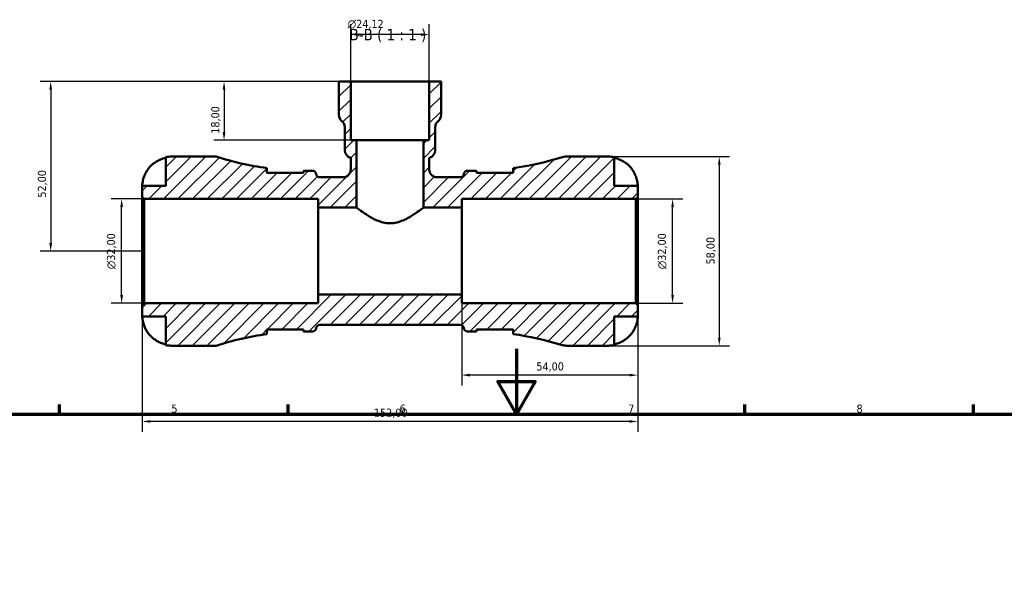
# Model space of a CAD drawing. Header units: millimetres. Extents: x 0 to 904, y 0 to 695.
# Tile 6 of 9: x 268 to 570, y 521 to 695. Entities that reach past the tile are written whole.
import ezdxf

# ---------------------------------------------------------------- set-up
doc = ezdxf.new("R2010")
doc.units = ezdxf.units.MM
for name, color, linetype, lineweight in [('Border (ISO)', 7, 'Continuous', 70), ('Dimension (ISO)', 7, 'Continuous', 25), ('Hatch (ISO)', 7, 'Continuous', 18), ('Symbol (ISO)', 7, 'Continuous', 25), ('Visible (ISO)', 7, 'Continuous', 50)]:
    doc.layers.add(name, color=color, linetype=linetype, lineweight=lineweight)
doc.styles.add('Label Text (ISO)', font='tahoma.ttf')
doc.styles.add('Note Text (ISO)', font='tahoma.ttf')
doc.dimstyles.new('Default (ISO)', dxfattribs={"dimtxt": 2.5, "dimasz": 2.5, "dimexe": 3.175, "dimexo": 0, "dimgap": 0.762, "dimtad": 1, "dimrnd": 1e-08, "dimzin": 0, "dimtxsty": 'Note Text (ISO)', "dimcen": 0.09, "dimdle": 10, "dimclrd": 256, "dimclre": 256, "dimclrt": 232, "dimazin": 0, "dimtfac": 1.40208, "dimtmove": 0, "dimatfit": 3, "dimfxl": 1, "dimtolj": 1, "dimtzin": 0, "dimlwd": -1, "dimlwe": -1, "dimarcsym": 0})

# ---------------------------------------------------------------- blocks, each defined once
blk = doc.blocks.new('Borders Default Border')
at = {"layer": 'Border (ISO)'}
for p, q in [((280.33, 574), (280.33, 576.9)), ((350.42, 574), (350.42, 576.9)), ((490.58, 574), (490.58, 576.9)), ((560.67, 574), (560.67, 576.9))]:
    blk.add_line(p, q, dxfattribs=at)
at = {"layer": 'Border (ISO)', "flags": 128}
for points in [[(420.5, 594), (420.5, 574), (414.73, 584), (426.27, 584), (420.5, 574)], [(20, 20), (20, 574), (821, 574), (821, 20), (20, 20)]]:
    blk.add_lwpolyline(points, dxfattribs=at)
at = {"layer": 'Border (ISO)', "color": 232, "true_color": 0xca0064, "char_height": 2.5, "attachment_point": 7, "style": 'Note Text (ISO)'}
for s, insert in [('5', (314.64, 574.35)), ('6', (384.66, 574.35)), ('7', (454.77, 574.4)), ('8', (524.81, 574.34))]:
    blk.add_mtext(s, dxfattribs=dict(at, insert=insert))
blk = doc.blocks.new('*D7')
at = {"layer": 'Defpoints', "color": 0, "transparency": 16777216}
for p in [(305.7, 607.37), (457.7, 607.37), (305.7, 571.73)]:
    blk.add_point(p, dxfattribs=at)
at = {"layer": 'Dimension (ISO)', "transparency": 16777216}
for p, q in [((305.7, 607.37), (305.7, 568.55)), ((457.7, 607.37), (457.7, 568.55)), ((455.2, 571.73), (308.2, 571.73))]:
    blk.add_line(p, q, dxfattribs=at)
for points in [[(308.2, 572.14), (308.2, 571.31), (305.7, 571.73)], [(455.2, 572.14), (455.2, 571.31), (457.7, 571.73)]]:
    blk.add_solid(points, dxfattribs=at)
at = {"layer": 'Dimension (ISO)', "color": 232, "true_color": 0xca0064, "transparency": 16777216, "insert": (376.75, 575.66), "char_height": 2.5, "attachment_point": 1, "style": 'Note Text (ISO)'}
blk.add_mtext('\\A1;152,00', dxfattribs=at)
blk = doc.blocks.new('*D8')
at = {"layer": 'Defpoints', "color": 0, "transparency": 16777216}
for p in [(403.7, 610.62), (457.7, 607.37), (403.7, 585.93)]:
    blk.add_point(p, dxfattribs=at)
at = {"layer": 'Dimension (ISO)', "transparency": 16777216}
for p, q in [((403.7, 610.62), (403.7, 582.76)), ((457.7, 607.37), (457.7, 582.76)), ((455.2, 585.93), (406.2, 585.93))]:
    blk.add_line(p, q, dxfattribs=at)
for points in [[(406.2, 586.35), (406.2, 585.51), (403.7, 585.93)], [(455.2, 586.35), (455.2, 585.51), (457.7, 585.93)]]:
    blk.add_solid(points, dxfattribs=at)
at = {"layer": 'Dimension (ISO)', "color": 232, "true_color": 0xca0064, "transparency": 16777216, "insert": (426.6, 589.86), "char_height": 2.5, "attachment_point": 1, "style": 'Note Text (ISO)'}
blk.add_mtext('\\A1;54,00', dxfattribs=at)
blk = doc.blocks.new('*D9')
at = {"layer": 'Defpoints', "color": 0, "transparency": 16777216}
for p in [(448.7, 652.95), (448.7, 594.95), (482.71, 594.95)]:
    blk.add_point(p, dxfattribs=at)
at = {"layer": 'Dimension (ISO)', "transparency": 16777216}
for p, q in [((448.7, 652.95), (485.89, 652.95)), ((482.71, 650.45), (482.71, 597.45)), ((448.7, 594.95), (485.89, 594.95))]:
    blk.add_line(p, q, dxfattribs=at)
for points in [[(482.3, 650.45), (483.13, 650.45), (482.71, 652.95)], [(482.3, 597.45), (483.13, 597.45), (482.71, 594.95)]]:
    blk.add_solid(points, dxfattribs=at)
at = {"layer": 'Dimension (ISO)', "color": 232, "true_color": 0xca0064, "transparency": 16777216, "insert": (478.77, 619.85), "char_height": 2.5, "attachment_point": 1, "rotation": 90, "style": 'Note Text (ISO)'}
blk.add_mtext('\\A1;58,00', dxfattribs=at)
blk = doc.blocks.new('*D10')
at = {"layer": 'Defpoints', "color": 0, "transparency": 16777216}
for p in [(457.12, 639.95), (468.4, 639.95), (457.12, 607.95)]:
    blk.add_point(p, dxfattribs=at)
at = {"layer": 'Dimension (ISO)', "transparency": 16777216}
for p, q in [((457.12, 639.95), (471.57, 639.95)), ((468.4, 610.45), (468.4, 637.45)), ((457.12, 607.95), (471.57, 607.95))]:
    blk.add_line(p, q, dxfattribs=at)
for points in [[(467.98, 637.45), (468.81, 637.45), (468.4, 639.95)], [(467.98, 610.45), (468.81, 610.45), (468.4, 607.95)]]:
    blk.add_solid(points, dxfattribs=at)
at = {"layer": 'Dimension (ISO)', "color": 232, "true_color": 0xca0064, "transparency": 16777216, "insert": (463.87, 618.4), "char_height": 2.5, "attachment_point": 1, "rotation": 90, "style": 'Note Text (ISO)'}
blk.add_mtext('\\A1;\\fAIGDT|b0|i0;\\H2.5000;\\ln\\fTahoma|b0|i0;\\H2.5000;32,00', dxfattribs=at)
blk = doc.blocks.new('*D11')
at = {"layer": 'Defpoints', "color": 0, "transparency": 16777216}
for p in [(299.38, 639.95), (306.28, 639.95), (306.28, 607.95)]:
    blk.add_point(p, dxfattribs=at)
at = {"layer": 'Dimension (ISO)', "transparency": 16777216}
for p, q in [((306.28, 639.95), (296.2, 639.95)), ((299.38, 610.45), (299.38, 637.45)), ((306.28, 607.95), (296.2, 607.95))]:
    blk.add_line(p, q, dxfattribs=at)
for points in [[(298.96, 637.45), (299.8, 637.45), (299.38, 639.95)], [(298.96, 610.45), (299.8, 610.45), (299.38, 607.95)]]:
    blk.add_solid(points, dxfattribs=at)
at = {"layer": 'Dimension (ISO)', "color": 232, "true_color": 0xca0064, "transparency": 16777216, "insert": (294.86, 618.4), "char_height": 2.5, "attachment_point": 1, "rotation": 90, "style": 'Note Text (ISO)'}
blk.add_mtext('\\A1;\\fAIGDT|b0|i0;\\H2.5000;\\ln\\fTahoma|b0|i0;\\H2.5000;32,00', dxfattribs=at)
blk = doc.blocks.new('*D12')
at = {"layer": 'Defpoints', "color": 0, "transparency": 16777216}
for p in [(369.64, 690.34), (369.64, 675.95), (393.76, 675.95)]:
    blk.add_point(p, dxfattribs=at)
at = {"layer": 'Dimension (ISO)', "transparency": 16777216}
for p, q in [((369.64, 675.95), (369.64, 693.51)), ((393.76, 675.95), (393.76, 693.51)), ((391.26, 690.34), (372.14, 690.34))]:
    blk.add_line(p, q, dxfattribs=at)
for points in [[(372.14, 690.75), (372.14, 689.92), (369.64, 690.34)], [(391.26, 690.75), (391.26, 689.92), (393.76, 690.34)]]:
    blk.add_solid(points, dxfattribs=at)
at = {"layer": 'Dimension (ISO)', "color": 232, "true_color": 0xca0064, "transparency": 16777216, "insert": (368.73, 694.86), "char_height": 2.5, "attachment_point": 1, "style": 'Note Text (ISO)'}
blk.add_mtext('\\A1;\\fAIGDT|b0|i0;\\H2.5000;\\ln\\fTahoma|b0|i0;\\H2.5000;24,12', dxfattribs=at)
blk = doc.blocks.new('*D13')
at = {"layer": 'Defpoints', "color": 0, "transparency": 16777216}
for p in [(369.64, 675.95), (277.61, 623.95), (305.7, 623.95)]:
    blk.add_point(p, dxfattribs=at)
at = {"layer": 'Dimension (ISO)', "transparency": 16777216}
for p, q in [((369.64, 675.95), (274.43, 675.95)), ((277.61, 673.45), (277.61, 626.45)), ((305.7, 623.95), (274.43, 623.95))]:
    blk.add_line(p, q, dxfattribs=at)
for points in [[(277.19, 673.45), (278.03, 673.45), (277.61, 675.95)], [(277.19, 626.45), (278.03, 626.45), (277.61, 623.95)]]:
    blk.add_solid(points, dxfattribs=at)
at = {"layer": 'Dimension (ISO)', "color": 232, "true_color": 0xca0064, "transparency": 16777216, "insert": (273.67, 640.35), "char_height": 2.5, "attachment_point": 1, "rotation": 90, "style": 'Note Text (ISO)'}
blk.add_mtext('\\A1;52,00', dxfattribs=at)
blk = doc.blocks.new('*D14')
at = {"layer": 'Defpoints', "color": 0, "transparency": 16777216}
for p in [(369.64, 675.95), (330.79, 657.95), (371.45, 657.95)]:
    blk.add_point(p, dxfattribs=at)
at = {"layer": 'Dimension (ISO)', "transparency": 16777216}
for p, q in [((369.64, 675.95), (327.62, 675.95)), ((330.79, 673.45), (330.79, 660.45)), ((371.45, 657.95), (327.62, 657.95))]:
    blk.add_line(p, q, dxfattribs=at)
for points in [[(330.38, 673.45), (331.21, 673.45), (330.79, 675.95)], [(330.38, 660.45), (331.21, 660.45), (330.79, 657.95)]]:
    blk.add_solid(points, dxfattribs=at)
at = {"layer": 'Dimension (ISO)', "color": 232, "true_color": 0xca0064, "transparency": 16777216, "insert": (326.85, 659.94), "char_height": 2.5, "attachment_point": 1, "rotation": 90, "style": 'Note Text (ISO)'}
blk.add_mtext('\\A1;18,00', dxfattribs=at)

msp = doc.modelspace()

# ---------------------------------------------------------------- hatches: boundary and pattern name
at = {"layer": 'Hatch (ISO)'}
h = msp.add_hatch(dxfattribs=at)
h.set_pattern_fill('ANSI31', color=256, scale=25.4, style=0)
h.set_pattern_definition([(45, (0, 0), (-2.245064, 2.245064), [])])
edge = h.paths.add_edge_path()
edge.add_line((305.7, 640.533), (306.28, 639.953))
edge.add_line((306.28, 639.953), (359.7, 639.953))
edge.add_line((359.7, 639.953), (359.7, 637.287))
edge.add_line((359.7, 637.287), (371.45, 637.287))
edge.add_line((371.45, 637.287), (371.45, 657.953))
edge.add_line((371.45, 657.953), (369.641, 657.953))
edge.add_line((369.641, 657.953), (369.641, 675.953))
edge.add_line((369.641, 675.953), (366.024, 675.953))
edge.add_line((366.024, 675.953), (366.024, 665.694))
edge.add_ellipse((368.435, 665.694), major_axis=(-2.412, 0), ratio=1, start_angle=0, end_angle=51.31781)
edge.add_ellipse((365.421, 661.928), major_axis=(1.507, 1.883), ratio=1, start_angle=308.68219, end_angle=360, ccw=False)
edge.add_line((367.832, 661.928), (367.832, 654.909))
edge.add_ellipse((370.244, 654.909), major_axis=(-2.412, 0), ratio=1, start_angle=0, end_angle=75.52249)
edge.add_line((369.641, 652.573), (369.641, 648.985))
edge.add_spline(control_points=[(369.641, 648.985), (369.641, 648.823), (369.625, 648.662), (369.56, 648.344), (369.512, 648.189), (369.325, 647.751), (369.147, 647.489), (368.7, 647.048), (368.436, 646.873), (367.854, 646.635), (367.543, 646.573), (367.229, 646.573)], knot_values=[-0.3797979, -0.3797979, -0.3797979, -0.3797979, -0.3312166, -0.3312166, -0.2826352, -0.2826352, -0.1884235, -0.1884235, -0.0942117, -0.0942117, 0, 0, 0, 0], degree=3, periodic=0)
edge.add_line((367.229, 646.573), (360.221, 646.573))
edge.add_ellipse((360.221, 647.733), major_axis=(0, -1.16), ratio=1, start_angle=277.18076, end_angle=360, ccw=False)
edge.add_ellipse((357.92, 647.443), major_axis=(1.151, 0.145), ratio=1, start_angle=0, end_angle=82.81924)
edge.add_line((357.92, 648.603), (355.84, 648.603))
edge.add_ellipse((355.84, 737.451), major_axis=(0, -88.848), ratio=1, start_angle=359.56148, end_angle=360, ccw=False)
edge.add_line((355.16, 648.606), (355.16, 647.963))
edge.add_line((355.16, 647.963), (343.96, 647.963))
edge.add_line((343.96, 647.963), (343.96, 649.401))
edge.add_ellipse((355.84, 737.451), major_axis=(-11.88, -88.05), ratio=1, start_angle=349.68105, end_angle=360, ccw=False)
edge.add_line((328.38, 652.953), (314.7, 652.953))
edge.add_ellipse((314.7, 643.953), major_axis=(0, 9), ratio=1, start_angle=0, end_angle=11.53696)
edge.add_line((312.9, 652.772), (312.9, 643.953))
edge.add_line((312.9, 643.953), (305.7, 643.953))
edge.add_line((305.7, 643.953), (305.7, 640.533))
edge = h.paths.add_edge_path()
edge.add_ellipse((435.924, 600.753), major_axis=(-1.738, -5.533), ratio=1, start_angle=0, end_angle=17.43833)
edge.add_line((435.924, 594.953), (448.7, 594.953))
edge.add_ellipse((448.7, 603.953), major_axis=(0, -9), ratio=1, start_angle=0, end_angle=11.53696)
edge.add_line((450.5, 595.135), (450.5, 603.953))
edge.add_line((450.5, 603.953), (457.7, 603.953))
edge.add_line((457.7, 603.953), (457.7, 607.373))
edge.add_line((457.7, 607.373), (457.12, 607.953))
edge.add_line((457.12, 607.953), (403.7, 607.953))
edge.add_line((403.7, 607.953), (403.7, 610.62))
edge.add_line((403.7, 610.62), (359.7, 610.62))
edge.add_line((359.7, 610.62), (359.7, 607.953))
edge.add_line((359.7, 607.953), (306.28, 607.953))
edge.add_line((306.28, 607.953), (305.7, 607.373))
edge.add_line((305.7, 607.373), (305.7, 603.953))
edge.add_line((305.7, 603.953), (312.9, 603.953))
edge.add_line((312.9, 603.953), (312.9, 595.135))
edge.add_ellipse((314.7, 603.953), major_axis=(-1.8, -8.818), ratio=1, start_angle=0, end_angle=11.53696)
edge.add_line((314.7, 594.953), (328.38, 594.953))
edge.add_ellipse((355.84, 510.456), major_axis=(-27.46, 84.498), ratio=1, start_angle=349.68105, end_angle=360, ccw=False)
edge.add_line((343.96, 598.506), (343.96, 599.943))
edge.add_line((343.96, 599.943), (355.16, 599.943))
edge.add_line((355.16, 599.943), (355.16, 599.301))
edge.add_ellipse((355.84, 510.456), major_axis=(-0.68, 88.845), ratio=1, start_angle=359.56148, end_angle=360, ccw=False)
edge.add_line((355.84, 599.303), (357.92, 599.303))
edge.add_ellipse((357.92, 600.463), major_axis=(0, -1.16), ratio=1, start_angle=0, end_angle=82.81924)
edge.add_ellipse((360.221, 600.173), major_axis=(-1.151, 0.145), ratio=1, start_angle=277.18076, end_angle=360, ccw=False)
edge.add_line((360.221, 601.333), (403.178, 601.333))
edge.add_ellipse((403.178, 600.173), major_axis=(0, 1.16), ratio=1, start_angle=277.18076, end_angle=360, ccw=False)
edge.add_ellipse((405.48, 600.463), major_axis=(-1.151, -0.145), ratio=1, start_angle=0, end_angle=82.81924)
edge.add_line((405.48, 599.303), (407.56, 599.303))
edge.add_ellipse((407.56, 510.456), major_axis=(0, 88.848), ratio=1, start_angle=359.56148, end_angle=360, ccw=False)
edge.add_line((408.24, 599.301), (408.24, 599.943))
edge.add_line((408.24, 599.943), (419.44, 599.943))
edge.add_line((419.44, 599.943), (419.44, 598.506))
edge.add_ellipse((407.56, 510.456), major_axis=(11.88, 88.05), ratio=1, start_angle=350.24582, end_angle=360, ccw=False)
edge = h.paths.add_edge_path()
edge.add_ellipse((435.924, 647.153), major_axis=(0, 5.8), ratio=1, start_angle=0, end_angle=17.43833)
edge.add_ellipse((407.56, 737.451), major_axis=(26.626, -84.764), ratio=1, start_angle=350.24582, end_angle=360, ccw=False)
edge.add_line((419.44, 649.401), (419.44, 647.963))
edge.add_line((419.44, 647.963), (408.24, 647.963))
edge.add_line((408.24, 647.963), (408.24, 648.606))
edge.add_ellipse((407.56, 737.451), major_axis=(0.68, -88.845), ratio=1, start_angle=359.56148, end_angle=360, ccw=False)
edge.add_line((407.56, 648.603), (405.48, 648.603))
edge.add_ellipse((405.48, 647.443), major_axis=(0, 1.16), ratio=1, start_angle=0, end_angle=82.81924)
edge.add_ellipse((403.178, 647.733), major_axis=(1.151, -0.145), ratio=1, start_angle=277.18076, end_angle=360, ccw=False)
edge.add_line((403.178, 646.573), (396.17, 646.573))
edge.add_spline(control_points=[(396.17, 646.573), (396.008, 646.573), (395.846, 646.59), (395.529, 646.655), (395.374, 646.703), (394.936, 646.889), (394.674, 647.068), (394.233, 647.515), (394.058, 647.779), (393.819, 648.36), (393.758, 648.671), (393.758, 648.985)], knot_values=[-0.3797979, -0.3797979, -0.3797979, -0.3797979, -0.3312166, -0.3312166, -0.2826352, -0.2826352, -0.1884235, -0.1884235, -0.0942117, -0.0942117, 0, 0, 0, 0], degree=3, periodic=0)
edge.add_line((393.758, 648.985), (393.758, 652.573))
edge.add_ellipse((393.155, 654.909), major_axis=(0.603, -2.335), ratio=1, start_angle=0, end_angle=75.52249)
edge.add_line((395.567, 654.909), (395.567, 661.928))
edge.add_ellipse((397.979, 661.928), major_axis=(-2.412, 0), ratio=1, start_angle=308.68219, end_angle=360, ccw=False)
edge.add_ellipse((394.964, 665.694), major_axis=(1.507, -1.883), ratio=1, start_angle=0, end_angle=51.31781)
edge.add_line((397.376, 665.694), (397.376, 675.953))
edge.add_line((397.376, 675.953), (393.758, 675.953))
edge.add_line((393.758, 675.953), (393.758, 657.953))
edge.add_line((393.758, 657.953), (391.949, 657.953))
edge.add_line((391.949, 657.953), (391.949, 637.287))
edge.add_line((391.949, 637.287), (403.7, 637.287))
edge.add_line((403.7, 637.287), (403.7, 639.953))
edge.add_line((403.7, 639.953), (457.12, 639.953))
edge.add_line((457.12, 639.953), (457.7, 640.533))
edge.add_line((457.7, 640.533), (457.7, 643.953))
edge.add_line((457.7, 643.953), (450.5, 643.953))
edge.add_line((450.5, 643.953), (450.5, 652.772))
edge.add_ellipse((448.7, 643.953), major_axis=(1.8, 8.818), ratio=1, start_angle=0, end_angle=11.53696)
edge.add_line((448.7, 652.953), (435.924, 652.953))

# ---------------------------------------------------------------- linework, layer by layer
at = {"layer": 'Visible (ISO)'}
for p, q in [((369.641, 675.953), (366.024, 675.953)), ((366.024, 675.953), (366.024, 665.694)), ((369.641, 657.953), (369.641, 675.953)), ((369.641, 675.953), (393.758, 675.953)), ((397.376, 675.953), (393.758, 675.953)), ((393.758, 675.953), (393.758, 657.953)), ((397.376, 665.694), (397.376, 675.953)), ((367.832, 661.928), (367.832, 654.909)), ((395.567, 654.909), (395.567, 661.928)), ((371.45, 657.953), (369.641, 657.953)), ((371.45, 637.287), (371.45, 657.953)), ((371.45, 657.953), (391.949, 657.953)), ((393.758, 657.953), (391.949, 657.953)), ((391.949, 657.953), (391.949, 637.287)), ((312.9, 652.772), (312.9, 643.953)), ((328.38, 652.953), (314.7, 652.953)), ((369.641, 652.573), (369.641, 648.985)), ((393.758, 648.985), (393.758, 652.573)), ((448.7, 652.953), (435.924, 652.953)), ((450.5, 643.953), (450.5, 652.772)), ((343.96, 647.963), (343.96, 649.401)), ((355.16, 647.963), (343.96, 647.963)), ((355.16, 648.606), (355.16, 647.963)), ((357.92, 648.603), (355.84, 648.603)), ((367.229, 646.573), (360.221, 646.573)), ((403.178, 646.573), (396.17, 646.573)), ((407.56, 648.603), (405.48, 648.603)), ((408.24, 647.963), (408.24, 648.606)), ((419.44, 647.963), (408.24, 647.963)), ((419.44, 649.401), (419.44, 647.963)), ((312.9, 643.953), (305.7, 643.953)), ((305.7, 643.953), (305.7, 640.533)), ((457.7, 643.953), (450.5, 643.953)), ((457.7, 640.533), (457.7, 643.953)), ((305.7, 640.533), (306.28, 639.953)), ((305.7, 607.373), (305.7, 640.533)), ((457.12, 639.953), (457.7, 640.533)), ((457.7, 607.373), (457.7, 640.533)), ((306.28, 639.953), (359.7, 639.953)), ((306.28, 639.953), (306.28, 607.953)), ((359.7, 639.953), (359.7, 637.287)), ((403.7, 637.287), (403.7, 639.953)), ((403.7, 639.953), (457.12, 639.953)), ((457.12, 639.953), (457.12, 607.953)), ((359.7, 637.287), (371.45, 637.287)), ((359.7, 610.62), (359.7, 637.287)), ((391.949, 637.287), (403.7, 637.287)), ((403.7, 610.62), (403.7, 637.287)), ((403.7, 610.62), (359.7, 610.62)), ((359.7, 610.62), (359.7, 607.953)), ((403.7, 607.953), (403.7, 610.62)), ((306.28, 607.953), (305.7, 607.373)), ((305.7, 607.373), (305.7, 603.953)), ((359.7, 607.953), (306.28, 607.953)), ((457.12, 607.953), (403.7, 607.953)), ((457.7, 607.373), (457.12, 607.953)), ((457.7, 603.953), (457.7, 607.373)), ((305.7, 603.953), (312.9, 603.953)), ((312.9, 603.953), (312.9, 595.135)), ((360.221, 601.333), (403.178, 601.333)), ((450.5, 595.135), (450.5, 603.953)), ((450.5, 603.953), (457.7, 603.953)), ((343.96, 598.506), (343.96, 599.943)), ((343.96, 599.943), (355.16, 599.943)), ((355.16, 599.943), (355.16, 599.301)), ((355.84, 599.303), (357.92, 599.303)), ((405.48, 599.303), (407.56, 599.303)), ((408.24, 599.301), (408.24, 599.943)), ((408.24, 599.943), (419.44, 599.943)), ((419.44, 599.943), (419.44, 598.506)), ((314.7, 594.953), (328.38, 594.953)), ((435.924, 594.953), (448.7, 594.953))]:
    msp.add_line(p, q, dxfattribs=at)
for centre, radius, start, end in [((368.435, 665.694), 2.412, 180, 231.31781), ((394.964, 665.694), 2.412, 308.68219, 0), ((365.421, 661.928), 2.412, 0, 51.31781), ((397.979, 661.928), 2.412, 128.68219, 180), ((314.7, 643.953), 9, 90, 101.53696), ((355.84, 737.451), 88.848, 251.99689, 262.31585), ((370.244, 654.909), 2.412, 180, 255.52249), ((393.155, 654.909), 2.412, 284.47751, 0), ((407.56, 737.451), 88.848, 277.68415, 287.43833), ((435.924, 647.153), 5.8, 90, 107.43833), ((448.7, 643.953), 9, 78.46304, 90), ((355.84, 737.451), 88.848, 269.56148, 270), ((357.92, 647.443), 1.16, 7.18076, 90), ((360.221, 647.733), 1.16, 187.18076, 270), ((403.178, 647.733), 1.16, 270, 352.81924), ((405.48, 647.443), 1.16, 90, 172.81924), ((407.56, 737.451), 88.848, 270, 270.43852), ((360.221, 600.173), 1.16, 90, 172.81924), ((403.178, 600.173), 1.16, 7.18076, 90), ((355.84, 510.456), 88.848, 97.68415, 108.00311), ((355.84, 510.456), 88.848, 90, 90.43852), ((357.92, 600.463), 1.16, 270, 352.81924), ((405.48, 600.463), 1.16, 187.18076, 270), ((407.56, 510.456), 88.848, 89.56148, 90), ((407.56, 510.456), 88.848, 72.56167, 82.31585), ((314.7, 603.953), 9, 258.46304, 270), ((435.924, 600.753), 5.8, 252.56167, 270), ((448.7, 603.953), 9, 270, 281.53696)]:
    msp.add_arc(centre, radius, start, end, dxfattribs=at)
for points, knots in [([(306.576, 647.553), (306.758, 647.941), (306.978, 648.334), (307.563, 649.216), (307.955, 649.688), (308.742, 650.479), (309.209, 650.87), (310.215, 651.546), (310.754, 651.83), (311.764, 652.25), (312.325, 652.428), (312.9, 652.546)], [4.42788405, 4.42788405, 4.42788405, 4.42788405, 4.5512464, 4.5512464, 4.71913293, 4.71913293, 4.88586959, 4.88586959, 5.05260626, 5.05260626, 5.21400469, 5.21400469, 5.21400469, 5.21400469]), ([(450.5, 652.546), (451.074, 652.428), (451.635, 652.25), (452.645, 651.83), (453.184, 651.546), (454.19, 650.87), (454.657, 650.479), (455.444, 649.688), (455.836, 649.216), (456.421, 648.334), (456.641, 647.941), (456.824, 647.553)], [0.17075309, 0.17075309, 0.17075309, 0.17075309, 0.33215152, 0.33215152, 0.49888818, 0.49888818, 0.66562485, 0.66562485, 0.83351137, 0.83351137, 0.95687373, 0.95687373, 0.95687373, 0.95687373]), ([(305.7, 643.953), (305.7, 643.953), (305.699, 643.989), (305.702, 644.137), (305.705, 644.257), (305.731, 644.64), (305.763, 644.941), (305.877, 645.543), (305.939, 645.81), (306.072, 646.269), (306.13, 646.452), (306.257, 646.806), (306.323, 646.977), (306.452, 647.283), (306.512, 647.419), (306.576, 647.553)], [0, 0, 0, 0, 0.08783311, 0.08783311, 0.18435408, 0.18435408, 0.32279749, 0.32279749, 0.41754463, 0.41754463, 0.47774931, 0.47774931, 0.53276241, 0.53276241, 0.57681269, 0.57681269, 0.57681269, 0.57681269]), ([(343.96, 648.408), (343.96, 648.341), (343.974, 648.27), (344.029, 648.12), (344.068, 648.043), (344.119, 647.963)], [-1.98255358, -1.98255358, -1.98255358, -1.98255358, -1.90993297, -1.90993297, -1.84098868, -1.84098868, -1.84098868, -1.84098868]), ([(369.641, 648.985), (369.641, 648.823), (369.625, 648.662), (369.56, 648.344), (369.512, 648.189), (369.325, 647.751), (369.147, 647.489), (368.7, 647.048), (368.436, 646.873), (367.854, 646.635), (367.543, 646.573), (367.229, 646.573)], [-0.37979793, -0.37979793, -0.37979793, -0.37979793, -0.33121656, -0.33121656, -0.28263518, -0.28263518, -0.18842346, -0.18842346, -0.09421173, -0.09421173, 0, 0, 0, 0]), ([(396.17, 646.573), (396.008, 646.573), (395.846, 646.59), (395.529, 646.655), (395.374, 646.703), (394.936, 646.889), (394.674, 647.068), (394.233, 647.515), (394.058, 647.779), (393.819, 648.36), (393.758, 648.671), (393.758, 648.985)], [-0.37979793, -0.37979793, -0.37979793, -0.37979793, -0.33121656, -0.33121656, -0.28263518, -0.28263518, -0.18842346, -0.18842346, -0.09421173, -0.09421173, 0, 0, 0, 0]), ([(419.28, 647.963), (419.303, 647.999), (419.323, 648.035), (419.406, 648.193), (419.44, 648.307), (419.44, 648.408)], [-0.24438275, -0.24438275, -0.24438275, -0.24438275, -0.21341419, -0.21341419, -0.10274723, -0.10274723, -0.10274723, -0.10274723]), ([(456.824, 647.553), (456.825, 647.55), (456.827, 647.546), (456.918, 647.353), (457.001, 647.162), (457.144, 646.801), (457.206, 646.632), (457.331, 646.26), (457.39, 646.06), (457.529, 645.53), (457.588, 645.221), (457.67, 644.647), (457.687, 644.402), (457.701, 644.048), (457.7, 643.953), (457.7, 643.953)], [-0.58332629, -0.58332629, -0.58332629, -0.58332629, -0.58206847, -0.58206847, -0.51861604, -0.51861604, -0.4628074, -0.4628074, -0.39473272, -0.39473272, -0.27692423, -0.27692423, -0.14288351, -0.14288351, 0, 0, 0, 0]), ([(381.7, 632.481), (381.007, 632.481), (380.315, 632.568), (378.969, 632.884), (378.315, 633.111), (376.453, 633.902), (375.342, 634.568), (373.583, 635.708), (372.801, 636.274), (372, 636.868), (371.793, 637.025), (371.518, 637.234), (371.45, 637.287), (371.45, 637.287)], [0, 0, 0, 0, 0.2077382, 0.2077382, 0.4154764, 0.4154764, 0.8309529, 0.8309529, 1.2363203, 1.2363203, 1.4390039, 1.4390039, 1.6416876, 1.6416876, 1.6416876, 1.6416876]), ([(391.949, 637.287), (391.949, 637.287), (391.881, 637.234), (391.606, 637.025), (391.4, 636.868), (390.599, 636.274), (389.816, 635.708), (388.057, 634.568), (386.946, 633.902), (385.084, 633.111), (384.43, 632.884), (383.084, 632.568), (382.392, 632.481), (381.7, 632.481)], [4.9250628, 4.9250628, 4.9250628, 4.9250628, 5.1277465, 5.1277465, 5.3304302, 5.3304302, 5.7357976, 5.7357976, 6.151274, 6.151274, 6.3590122, 6.3590122, 6.5667504, 6.5667504, 6.5667504, 6.5667504]), ([(306.576, 600.353), (306.508, 600.497), (306.444, 600.641), (306.294, 601), (306.214, 601.215), (306.065, 601.656), (305.999, 601.88), (305.865, 602.406), (305.811, 602.692), (305.729, 603.254), (305.713, 603.503), (305.698, 603.859), (305.7, 603.953), (305.7, 603.953)], [-0.57647647, -0.57647647, -0.57647647, -0.57647647, -0.52968676, -0.52968676, -0.46054026, -0.46054026, -0.38562403, -0.38562403, -0.27730827, -0.27730827, -0.14258086, -0.14258086, 0, 0, 0, 0]), ([(457.7, 603.953), (457.7, 603.953), (457.7, 603.921), (457.698, 603.786), (457.695, 603.678), (457.673, 603.32), (457.645, 603.028), (457.538, 602.433), (457.478, 602.166), (457.339, 601.673), (457.27, 601.457), (457.111, 601.014), (457.02, 600.788), (456.889, 600.494), (456.857, 600.424), (456.824, 600.353)], [-2.49913258, -2.49913258, -2.49913258, -2.49913258, -2.41505436, -2.41505436, -2.32384732, -2.32384732, -2.1841143, -2.1841143, -2.08674766, -2.08674766, -2.01440674, -2.01440674, -1.93994266, -1.93994266, -1.91637503, -1.91637503, -1.91637503, -1.91637503]), ([(312.9, 595.361), (312.325, 595.479), (311.764, 595.657), (310.754, 596.077), (310.215, 596.361), (309.209, 597.037), (308.742, 597.428), (307.955, 598.219), (307.563, 598.691), (306.978, 599.573), (306.758, 599.966), (306.576, 600.353)], [0.17075309, 0.17075309, 0.17075309, 0.17075309, 0.33215152, 0.33215152, 0.49888818, 0.49888818, 0.66562485, 0.66562485, 0.83351137, 0.83351137, 0.95687373, 0.95687373, 0.95687373, 0.95687373]), ([(344.119, 599.944), (344.092, 599.901), (344.068, 599.859), (343.989, 599.702), (343.96, 599.595), (343.96, 599.499)], [-0.24989046, -0.24989046, -0.24989046, -0.24989046, -0.21301609, -0.21301609, -0.10827936, -0.10827936, -0.10827936, -0.10827936]), ([(419.44, 599.499), (419.44, 599.567), (419.425, 599.64), (419.369, 599.789), (419.33, 599.865), (419.28, 599.944)], [-1.97719961, -1.97719961, -1.97719961, -1.97719961, -1.90339273, -1.90339273, -1.83563806, -1.83563806, -1.83563806, -1.83563806]), ([(456.824, 600.353), (456.641, 599.966), (456.421, 599.573), (455.836, 598.691), (455.444, 598.219), (454.657, 597.428), (454.19, 597.037), (453.184, 596.361), (452.645, 596.077), (451.635, 595.657), (451.074, 595.479), (450.5, 595.361)], [4.42788405, 4.42788405, 4.42788405, 4.42788405, 4.5512464, 4.5512464, 4.71913293, 4.71913293, 4.88586959, 4.88586959, 5.05260626, 5.05260626, 5.21400469, 5.21400469, 5.21400469, 5.21400469])]:
    msp.add_open_spline(points, degree=3, knots=knots, dxfattribs=at)

# ---------------------------------------------------------------- block references
msp.add_blockref('Borders Default Border', (0, 0))

# ---------------------------------------------------------------- texts
at = {"layer": 'Symbol (ISO)', "insert": (369.26, 687.953), "char_height": 3.5, "attachment_point": 7, "style": 'Label Text (ISO)'}
msp.add_mtext('B-B ( 1 : 1 )', dxfattribs=at)

# ---------------------------------------------------------------- dimensions: what is measured, and where the dimension line sits
at = {"layer": 'Dimension (ISO)'}
for base, p1, p2, angle, picture, middle in [((369.641, 690.337), (393.758, 675.953), (369.641, 675.953), 180, '*D12', (374.282, 690.337)), ((299.379, 639.953), (306.28, 607.953), (306.28, 639.953), 90, '*D11', (299.379, 623.953)), ((468.397, 639.953), (457.12, 607.953), (457.12, 639.953), 90, '*D10', (468.397, 623.953))]:
    dim = msp.add_linear_dim(base=base, p1=p1, p2=p2, angle=angle, text='\\fAIGDT|b0|i0;\\H2.5000;\\ln\\fTahoma|b0|i0;\\H2.5000;<>', dimstyle='Default (ISO)', override={"dimdec": 2, "dimtp": 0, "dimtm": 0, "dimtdec": 2, "dimtofl": 0, "dimatfit": 1}, dxfattribs=at)
    dim.commit()
    dim.dimension.update_dxf_attribs({"geometry": picture, "text_midpoint": middle, "dimtype": 160})
for base, p1, p2, angle, picture, middle in [((277.61, 623.953), (369.641, 675.953), (305.7, 623.953), 90, '*D13', (277.61, 644.453)), ((330.793, 657.953), (369.641, 675.953), (371.45, 657.953), 90, '*D14', (330.793, 663.953)), ((482.715, 594.953), (448.7, 652.953), (448.7, 594.953), 90, '*D9', (482.715, 623.953)), ((403.7, 585.931), (457.7, 607.373), (403.7, 610.62), 180, '*D8', (430.7, 585.931)), ((305.7, 571.727), (457.7, 607.373), (305.7, 607.373), 180, '*D7', (381.7, 571.727))]:
    dim = msp.add_linear_dim(base=base, p1=p1, p2=p2, angle=angle, dimstyle='Default (ISO)', override={"dimdec": 2, "dimtp": 0, "dimtm": 0, "dimtdec": 2, "dimtofl": 0, "dimatfit": 1}, dxfattribs=at)
    dim.commit()
    dim.dimension.update_dxf_attribs({"geometry": picture, "text_midpoint": middle, "dimtype": 160})

doc.saveas('drawing.dxf')
